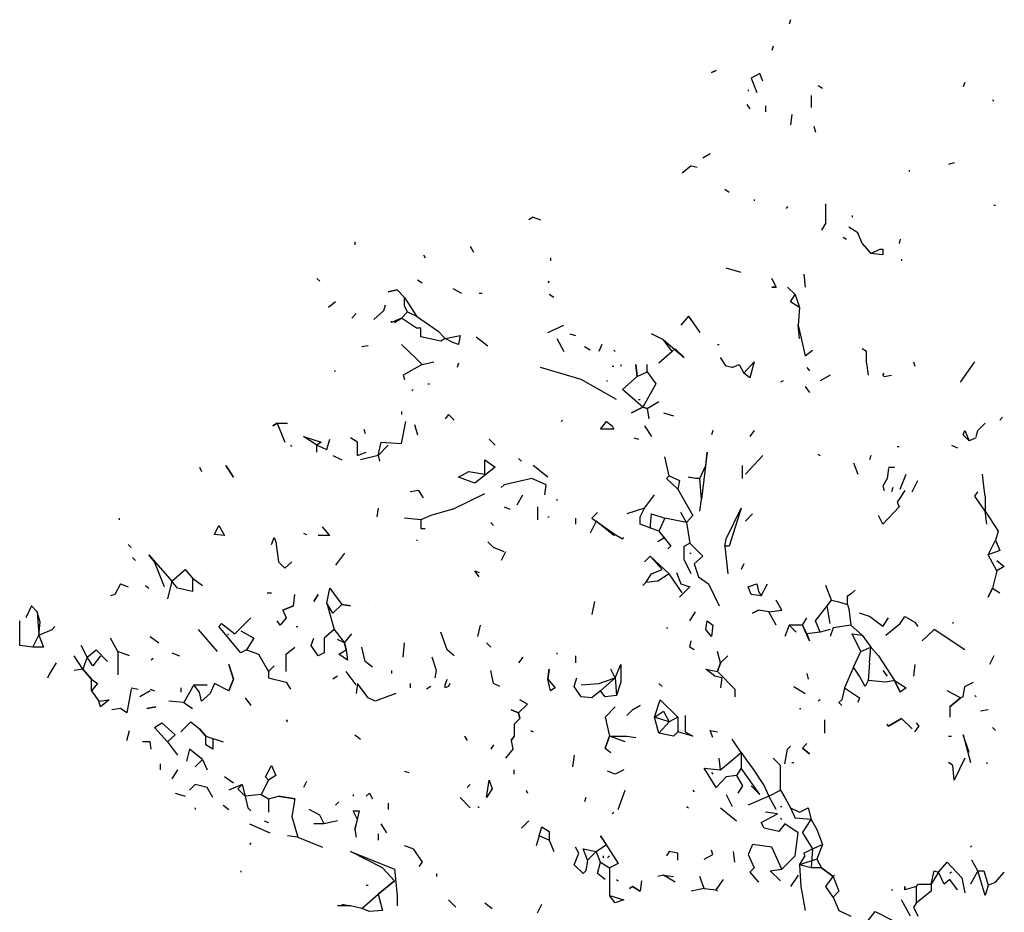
# Model space of a CAD drawing. Extents: x 0.09 to 3.89, y 0.21 to 4.75.
# Tile 5 of 6: x 0.09 to 2.33, y 2.71 to 4.75. Entities that reach past the tile are written whole.
import ezdxf

# ---------------------------------------------------------------- set-up
doc = ezdxf.new("R2010")
doc.units = 0
doc.header["$LTSCALE"] = 0.4
doc.header["$MEASUREMENT"] = 0
doc.layers.get('0').update_dxf_attribs({"color": 9, "linetype": 'CONTINUOUS'})

msp = doc.modelspace()

# ---------------------------------------------------------------- linework, layer by layer
for p, q in [((1.843, 4.746), (1.84, 4.736)), ((1.803, 4.686), (1.8, 4.676)), ((1.663, 4.626), (1.673, 4.63)), ((1.673, 4.63), (1.663, 4.626)), ((1.706, 4.626), (1.706, 4.626)), ((1.773, 4.623), (1.753, 4.613)), ((1.78, 4.606), (1.773, 4.623)), ((1.753, 4.613), (1.766, 4.58)), ((2.24, 4.603), (2.236, 4.593)), ((1.746, 4.586), (1.746, 4.583)), ((1.906, 4.596), (1.916, 4.59)), ((1.89, 4.573), (1.89, 4.546)), ((2.303, 4.563), (2.306, 4.56)), ((1.743, 4.553), (1.75, 4.543)), ((1.786, 4.55), (1.786, 4.536)), ((1.846, 4.53), (1.843, 4.506)), ((1.87, 4.5), (1.87, 4.5)), ((1.896, 4.503), (1.9, 4.49)), ((1.66, 4.44), (1.643, 4.43)), ((1.616, 4.413), (1.596, 4.396)), ((1.616, 4.413), (1.63, 4.41)), ((2.113, 4.403), (2.113, 4.4)), ((2.216, 4.42), (2.203, 4.416)), ((1.693, 4.36), (1.703, 4.353)), ((1.723, 4.373), (1.723, 4.373)), ((1.76, 4.336), (1.76, 4.333)), ((1.836, 4.32), (1.833, 4.316)), ((1.923, 4.283), (1.923, 4.326)), ((2.306, 4.323), (2.31, 4.323)), ((1.256, 4.296), (1.246, 4.29)), ((1.256, 4.296), (1.273, 4.29)), ((1.983, 4.3), (1.983, 4.296)), ((1.923, 4.283), (1.913, 4.266)), ((1.996, 4.26), (1.976, 4.273)), ((1.963, 4.25), (1.97, 4.246)), ((2.006, 4.236), (1.996, 4.26)), ((2.093, 4.246), (2.09, 4.236)), ((0.85, 4.24), (0.85, 4.233)), ((1.113, 4.23), (1.12, 4.216)), ((2.006, 4.236), (2.026, 4.213)), ((2.026, 4.213), (2.046, 4.223)), ((2.046, 4.223), (2.053, 4.223)), ((2.053, 4.223), (2.053, 4.21)), ((1.006, 4.21), (1.01, 4.203)), ((1.296, 4.203), (1.296, 4.196)), ((2.053, 4.21), (2.026, 4.213)), ((2.096, 4.2), (2.096, 4.196)), ((1.73, 4.17), (1.696, 4.18)), ((0.763, 4.156), (0.77, 4.15)), ((0.993, 4.153), (1.003, 4.146)), ((1.053, 4.163), (1.053, 4.163)), ((1.276, 4.166), (1.276, 4.166)), ((1.636, 4.17), (1.636, 4.17)), ((1.81, 4.136), (1.8, 4.156)), ((1.8, 4.156), (1.81, 4.136)), ((1.873, 4.166), (1.876, 4.136)), ((0.946, 4.13), (0.926, 4.126)), ((0.926, 4.126), (0.946, 4.13)), ((0.963, 4.113), (0.946, 4.13)), ((1.073, 4.133), (1.093, 4.123)), ((1.156, 4.14), (1.156, 4.14)), ((1.293, 4.15), (1.29, 4.146)), ((1.81, 4.136), (1.8, 4.136)), ((1.8, 4.136), (1.81, 4.136)), ((1.836, 4.136), (1.853, 4.12)), ((0.963, 4.113), (0.99, 4.07)), ((0.963, 4.093), (0.963, 4.113)), ((1.133, 4.123), (1.14, 4.123)), ((1.303, 4.113), (1.293, 4.12)), ((1.843, 4.103), (1.853, 4.12)), ((1.853, 4.12), (1.863, 4.09)), ((0.806, 4.103), (0.79, 4.09)), ((0.916, 4.083), (0.92, 4.096)), ((0.97, 4.08), (0.963, 4.093)), ((1.863, 4.09), (1.843, 4.103)), ((1.863, 4.09), (1.86, 4.05)), ((0.81, 4.076), (0.81, 4.076)), ((0.853, 4.076), (0.843, 4.066)), ((0.893, 4.063), (0.916, 4.083)), ((0.956, 4.066), (0.933, 4.056)), ((0.94, 4.056), (0.956, 4.066)), ((0.956, 4.066), (0.97, 4.08)), ((0.99, 4.043), (0.956, 4.066)), ((0.97, 4.08), (0.99, 4.07)), ((0.99, 4.07), (1.04, 4.036)), ((1.303, 4.07), (1.303, 4.07)), ((1.36, 4.07), (1.36, 4.07)), ((1.61, 4.07), (1.593, 4.05)), ((1.61, 4.07), (1.636, 4.033)), ((1.623, 4.053), (1.61, 4.07)), ((0.866, 4.043), (0.866, 4.043)), ((0.933, 4.056), (0.933, 4.059)), ((0.933, 4.059), (0.933, 4.056)), ((1, 4.043), (0.99, 4.043)), ((1, 4.023), (1, 4.043)), ((1.29, 4.033), (1.326, 4.05)), ((1.863, 4.019), (1.86, 4.05)), ((1.86, 4.05), (1.876, 3.98)), ((1.046, 4.013), (1, 4.023)), ((1.023, 4.026), (1.023, 4.026)), ((1.04, 4.036), (1.056, 4.019)), ((1.056, 4.019), (1.046, 4.013)), ((1.056, 4.019), (1.09, 4.026)), ((1.073, 4.01), (1.056, 4.019)), ((1.09, 4.026), (1.086, 4.006)), ((1.126, 4.023), (1.153, 4.003)), ((1.31, 4.019), (1.326, 3.99)), ((1.34, 4.03), (1.353, 4.026)), ((1.553, 4.016), (1.526, 4.03)), ((0.88, 4.003), (0.866, 4)), ((0.99, 3.973), (0.956, 4.006)), ((1.086, 4.006), (1.073, 4.01)), ((1.386, 3.993), (1.373, 4)), ((1.413, 4.006), (1.406, 3.99)), ((1.553, 4.016), (1.6, 3.976)), ((1.573, 3.99), (1.553, 4.016)), ((1.58, 3.996), (1.573, 3.99)), ((1.6, 3.976), (1.58, 3.996)), ((1.676, 4.006), (1.68, 4.006)), ((2.016, 3.99), (2.006, 3.996)), ((1.003, 3.96), (0.99, 3.973)), ((1.44, 3.993), (1.443, 3.99)), ((1.573, 3.99), (1.543, 3.963)), ((1.696, 3.956), (1.683, 3.976)), ((1.876, 3.98), (1.893, 3.993)), ((2.016, 3.963), (2.016, 3.99)), ((1.003, 3.96), (0.96, 3.936)), ((1.003, 3.96), (1.03, 3.966)), ((1.086, 3.963), (1.083, 3.953)), ((1.366, 3.926), (1.273, 3.953)), ((1.346, 3.95), (1.346, 3.95)), ((1.436, 3.956), (1.44, 3.956)), ((1.456, 3.96), (1.456, 3.956)), ((1.493, 3.933), (1.49, 3.96)), ((1.49, 3.96), (1.493, 3.933)), ((1.516, 3.943), (1.516, 3.96)), ((1.71, 3.953), (1.696, 3.956)), ((1.71, 3.953), (1.726, 3.96)), ((1.726, 3.96), (1.736, 3.94)), ((1.736, 3.94), (1.76, 3.966)), ((1.76, 3.966), (1.75, 3.93)), ((1.88, 3.953), (1.886, 3.946)), ((2.016, 3.963), (2.02, 3.936)), ((2.123, 3.966), (2.126, 3.956)), ((2.23, 3.92), (2.263, 3.966)), ((0.803, 3.946), (0.806, 3.946)), ((0.96, 3.936), (0.963, 3.926)), ((1.493, 3.933), (1.46, 3.903)), ((1.46, 3.903), (1.493, 3.933)), ((1.493, 3.933), (1.516, 3.943)), ((1.516, 3.943), (1.536, 3.916)), ((1.573, 3.93), (1.573, 3.93)), ((1.75, 3.93), (1.736, 3.94)), ((1.933, 3.936), (1.91, 3.923)), ((2.053, 3.936), (2.056, 3.94)), ((2.056, 3.933), (2.053, 3.936)), ((2.056, 3.933), (2.073, 3.936)), ((1.016, 3.916), (1.02, 3.916)), ((1.446, 3.88), (1.366, 3.926)), ((1.423, 3.923), (1.426, 3.923)), ((1.536, 3.916), (1.506, 3.863)), ((1.826, 3.923), (1.82, 3.92)), ((1.876, 3.91), (1.876, 3.91)), ((1.876, 3.91), (1.886, 3.896)), ((0.983, 3.903), (0.98, 3.9)), ((1.506, 3.863), (1.46, 3.903)), ((1.506, 3.863), (1.48, 3.85)), ((1.48, 3.85), (1.506, 3.863)), ((1.496, 3.88), (1.5, 3.88)), ((1.516, 3.86), (1.506, 3.863)), ((1.506, 3.863), (1.516, 3.86)), ((1.516, 3.86), (1.543, 3.876)), ((1.516, 3.86), (1.52, 3.836)), ((0.956, 3.853), (0.956, 3.846)), ((1.063, 3.846), (1.056, 3.836)), ((1.063, 3.846), (1.076, 3.833)), ((1.553, 3.85), (1.576, 3.843)), ((2.326, 3.84), (2.32, 3.833)), ((0.673, 3.826), (0.663, 3.82)), ((0.663, 3.82), (0.673, 3.826)), ((0.673, 3.826), (0.696, 3.826)), ((0.673, 3.826), (0.69, 3.783)), ((0.956, 3.78), (0.966, 3.83)), ((0.986, 3.823), (0.993, 3.8)), ((1.323, 3.833), (1.32, 3.83)), ((1.41, 3.813), (1.423, 3.83)), ((1.423, 3.83), (1.436, 3.82)), ((1.436, 3.82), (1.44, 3.813)), ((1.51, 3.82), (1.526, 3.796)), ((2.27, 3.81), (2.286, 3.826)), ((0.763, 3.776), (0.733, 3.796)), ((0.733, 3.796), (0.773, 3.783)), ((0.856, 3.783), (0.84, 3.793)), ((0.87, 3.813), (0.873, 3.803)), ((1.44, 3.813), (1.41, 3.813)), ((1.486, 3.793), (1.496, 3.79)), ((1.666, 3.81), (1.663, 3.8)), ((1.76, 3.81), (1.75, 3.796)), ((2.236, 3.8), (2.24, 3.81)), ((2.25, 3.786), (2.236, 3.8)), ((2.24, 3.81), (2.25, 3.786)), ((2.266, 3.793), (2.25, 3.786)), ((2.266, 3.796), (2.27, 3.81)), ((0.703, 3.776), (0.706, 3.773)), ((0.773, 3.783), (0.763, 3.776)), ((0.763, 3.76), (0.763, 3.776)), ((0.763, 3.776), (0.786, 3.766)), ((0.786, 3.766), (0.793, 3.79)), ((0.856, 3.753), (0.856, 3.783)), ((0.903, 3.753), (0.91, 3.783)), ((0.926, 3.776), (0.903, 3.753)), ((0.91, 3.783), (0.956, 3.78)), ((1.156, 3.79), (1.17, 3.776)), ((2.086, 3.773), (2.09, 3.773)), ((2.21, 3.776), (2.223, 3.77)), ((0.71, 3.753), (0.71, 3.753)), ((0.8, 3.753), (0.82, 3.743)), ((0.856, 3.753), (0.876, 3.76)), ((0.903, 3.753), (0.863, 3.743)), ((0.903, 3.753), (0.906, 3.74)), ((1.566, 3.706), (1.556, 3.75)), ((1.653, 3.76), (1.64, 3.653)), ((1.65, 3.73), (1.653, 3.76)), ((1.74, 3.71), (1.78, 3.753)), ((1.906, 3.756), (1.91, 3.753)), ((2.026, 3.753), (2.023, 3.743)), ((2.056, 3.76), (2.056, 3.76)), ((0.496, 3.726), (0.5, 3.716)), ((0.573, 3.703), (0.556, 3.73)), ((0.556, 3.73), (0.573, 3.703)), ((1.17, 3.726), (1.123, 3.69)), ((1.146, 3.71), (1.146, 3.743)), ((1.146, 3.743), (1.17, 3.726)), ((1.223, 3.746), (1.23, 3.74)), ((1.29, 3.703), (1.256, 3.73)), ((1.636, 3.7), (1.65, 3.73)), ((1.733, 3.7), (1.733, 3.73)), ((1.986, 3.736), (1.996, 3.71)), ((2.066, 3.726), (2.08, 3.726)), ((1.086, 3.703), (1.11, 3.716)), ((1.123, 3.69), (1.086, 3.703)), ((1.11, 3.716), (1.146, 3.71)), ((1.116, 3.703), (1.116, 3.703)), ((1.56, 3.7), (1.566, 3.706)), ((1.566, 3.706), (1.59, 3.696)), ((1.626, 3.7), (1.61, 3.703)), ((1.61, 3.703), (1.636, 3.7)), ((2.066, 3.723), (2.063, 3.7)), ((2.093, 3.676), (2.106, 3.71)), ((2.283, 3.683), (2.28, 3.71)), ((1.19, 3.686), (1.183, 3.68)), ((1.253, 3.7), (1.19, 3.686)), ((1.286, 3.686), (1.253, 3.7)), ((1.283, 3.663), (1.286, 3.686)), ((1.586, 3.676), (1.56, 3.7)), ((1.59, 3.696), (1.586, 3.676)), ((1.636, 3.7), (1.626, 3.7)), ((1.64, 3.653), (1.636, 3.7)), ((2.063, 3.7), (2.053, 3.683)), ((2.053, 3.683), (2.056, 3.673)), ((2.12, 3.67), (2.133, 3.696)), ((2.286, 3.66), (2.283, 3.683)), ((0.996, 3.673), (0.976, 3.67)), ((1.006, 3.656), (0.996, 3.673)), ((1.073, 3.63), (1.146, 3.666)), ((1.22, 3.64), (1.233, 3.663)), ((1.51, 3.633), (1.533, 3.663)), ((1.586, 3.676), (1.62, 3.616)), ((1.92, 3.673), (1.92, 3.673)), ((2.076, 3.68), (2.073, 3.67)), ((2.103, 3.673), (2.086, 3.646)), ((2.263, 3.66), (2.27, 3.67)), ((2.286, 3.626), (2.263, 3.66)), ((2.286, 3.66), (2.286, 3.626)), ((0.456, 3.64), (0.456, 3.64)), ((1.19, 3.636), (1.203, 3.63)), ((1.266, 3.636), (1.266, 3.606)), ((1.31, 3.653), (1.31, 3.65)), ((1.636, 3.626), (1.64, 3.653)), ((2.09, 3.636), (2.053, 3.596)), ((2.086, 3.646), (2.09, 3.636)), ((0.903, 3.633), (0.9, 3.613)), ((1.023, 3.616), (1, 3.606)), ((1.073, 3.63), (1.023, 3.616)), ((1.29, 3.613), (1.293, 3.613)), ((1.39, 3.61), (1.403, 3.623)), ((1.51, 3.633), (1.47, 3.62)), ((1.5, 3.613), (1.51, 3.633)), ((1.5, 3.596), (1.5, 3.613)), ((1.523, 3.586), (1.526, 3.62)), ((1.526, 3.62), (1.556, 3.61)), ((1.606, 3.6), (1.593, 3.623)), ((1.62, 3.616), (1.606, 3.6)), ((1.696, 3.563), (1.73, 3.633)), ((1.73, 3.633), (1.703, 3.546)), ((1.756, 3.62), (1.74, 3.603)), ((2.053, 3.596), (2.043, 3.616)), ((2.29, 3.596), (2.286, 3.626)), ((2.286, 3.626), (2.316, 3.58)), ((0.313, 3.61), (0.313, 3.606)), ((0.53, 3.573), (0.54, 3.593)), ((0.54, 3.593), (0.553, 3.57)), ((1, 3.606), (0.963, 3.61)), ((1, 3.606), (1, 3.586)), ((1.16, 3.6), (1.166, 3.593)), ((1.353, 3.61), (1.353, 3.596)), ((1.4, 3.603), (1.386, 3.576)), ((1.39, 3.61), (1.443, 3.573)), ((1.39, 3.61), (1.39, 3.61)), ((1.44, 3.57), (1.4, 3.603)), ((1.543, 3.58), (1.5, 3.596)), ((1.556, 3.61), (1.543, 3.58)), ((1.606, 3.6), (1.556, 3.61)), ((1.606, 3.6), (1.613, 3.553)), ((0.36, 3.57), (0.36, 3.57)), ((0.553, 3.57), (0.53, 3.573)), ((0.733, 3.576), (0.74, 3.573)), ((0.793, 3.57), (0.766, 3.57)), ((0.793, 3.57), (0.776, 3.59)), ((0.81, 3.586), (0.81, 3.586)), ((1, 3.586), (1.01, 3.586)), ((1.443, 3.573), (1.44, 3.57)), ((1.443, 3.573), (1.46, 3.563)), ((1.543, 3.58), (1.57, 3.546)), ((1.966, 3.576), (1.966, 3.576)), ((2.316, 3.58), (2.31, 3.56)), ((0.333, 3.55), (0.34, 3.543)), ((0.503, 3.566), (0.503, 3.566)), ((0.66, 3.55), (0.666, 3.566)), ((0.666, 3.566), (0.67, 3.556)), ((0.67, 3.556), (0.676, 3.51)), ((0.99, 3.56), (0.993, 3.56)), ((1.166, 3.543), (1.153, 3.556)), ((1.46, 3.563), (1.463, 3.566)), ((1.556, 3.566), (1.54, 3.556)), ((1.57, 3.546), (1.563, 3.54)), ((1.6, 3.546), (1.613, 3.553)), ((1.6, 3.516), (1.6, 3.546)), ((1.613, 3.553), (1.643, 3.523)), ((1.693, 3.546), (1.696, 3.563)), ((1.703, 3.546), (1.693, 3.546)), ((1.693, 3.546), (1.7, 3.483)), ((1.873, 3.563), (1.873, 3.563)), ((2.293, 3.526), (2.31, 3.56)), ((2.31, 3.56), (2.32, 3.536)), ((0.393, 3.51), (0.38, 3.526)), ((0.38, 3.526), (0.433, 3.466)), ((0.826, 3.53), (0.806, 3.503)), ((0.986, 3.53), (0.986, 3.53)), ((1.19, 3.533), (1.166, 3.543)), ((1.193, 3.533), (1.183, 3.513)), ((1.613, 3.53), (1.616, 3.53)), ((2.32, 3.536), (2.293, 3.526)), ((2.313, 3.49), (2.293, 3.526)), ((0.343, 3.52), (0.35, 3.513)), ((0.416, 3.453), (0.393, 3.51)), ((0.676, 3.51), (0.69, 3.496)), ((0.69, 3.496), (0.706, 3.51)), ((1.113, 3.516), (1.113, 3.516)), ((1.523, 3.523), (1.51, 3.51)), ((1.523, 3.523), (1.566, 3.483)), ((1.55, 3.493), (1.523, 3.523)), ((1.616, 3.483), (1.6, 3.516)), ((1.643, 3.523), (1.623, 3.506)), ((1.623, 3.506), (1.633, 3.476)), ((1.736, 3.506), (1.73, 3.493)), ((2.306, 3.516), (2.306, 3.516)), ((2.313, 3.513), (2.33, 3.5)), ((0.433, 3.466), (0.463, 3.493)), ((0.463, 3.493), (0.48, 3.473)), ((0.513, 3.496), (0.513, 3.496)), ((1.133, 3.476), (1.123, 3.49)), ((1.123, 3.49), (1.133, 3.486)), ((1.513, 3.463), (1.526, 3.483)), ((1.526, 3.483), (1.55, 3.493)), ((1.566, 3.483), (1.54, 3.466)), ((1.596, 3.44), (1.566, 3.483)), ((1.583, 3.486), (1.593, 3.46)), ((1.673, 3.483), (1.673, 3.483)), ((2.313, 3.49), (2.303, 3.45)), ((2.33, 3.5), (2.313, 3.49)), ((0.316, 3.46), (0.303, 3.436)), ((0.316, 3.46), (0.333, 3.453)), ((0.373, 3.456), (0.38, 3.45)), ((0.433, 3.466), (0.423, 3.426)), ((0.446, 3.45), (0.433, 3.466)), ((0.48, 3.473), (0.48, 3.443)), ((0.48, 3.473), (0.503, 3.456)), ((1.513, 3.463), (1.506, 3.456)), ((1.506, 3.456), (1.513, 3.463)), ((1.54, 3.466), (1.513, 3.463)), ((1.543, 3.476), (1.543, 3.476)), ((1.593, 3.46), (1.613, 3.453)), ((1.633, 3.476), (1.656, 3.46)), ((1.656, 3.46), (1.68, 3.41)), ((1.746, 3.453), (1.766, 3.46)), ((1.766, 3.46), (1.77, 3.443)), ((1.776, 3.433), (1.79, 3.46)), ((1.936, 3.423), (1.923, 3.456)), ((0.303, 3.436), (0.293, 3.433)), ((0.416, 3.453), (0.416, 3.453)), ((0.48, 3.443), (0.446, 3.45)), ((0.65, 3.44), (0.66, 3.44)), ((0.71, 3.41), (0.713, 3.436)), ((0.756, 3.42), (0.766, 3.436)), ((0.766, 3.436), (0.756, 3.42)), ((0.786, 3.416), (0.793, 3.45)), ((0.793, 3.45), (0.82, 3.413)), ((1.613, 3.453), (1.59, 3.43)), ((1.753, 3.436), (1.746, 3.453)), ((1.776, 3.433), (1.753, 3.436)), ((1.77, 3.443), (1.776, 3.433)), ((1.9, 3.436), (1.9, 3.436)), ((1.973, 3.433), (1.983, 3.44)), ((1.983, 3.44), (1.99, 3.446)), ((2.303, 3.45), (2.293, 3.43)), ((2.293, 3.43), (2.303, 3.45)), ((2.303, 3.45), (2.32, 3.44)), ((0.8, 3.393), (0.786, 3.416)), ((0.786, 3.416), (0.803, 3.356)), ((0.82, 3.413), (0.8, 3.393)), ((0.82, 3.413), (0.84, 3.41)), ((0.84, 3.41), (0.82, 3.413)), ((1.396, 3.42), (1.39, 3.39)), ((1.823, 3.4), (1.81, 3.423)), ((1.926, 3.41), (1.936, 3.423)), ((1.936, 3.423), (1.95, 3.42)), ((1.95, 3.42), (1.973, 3.413)), ((1.95, 3.42), (1.973, 3.413)), ((1.973, 3.413), (1.973, 3.433)), ((1.973, 3.413), (1.976, 3.403)), ((0.113, 3.41), (0.1, 3.383)), ((0.113, 3.41), (0.126, 3.396)), ((0.126, 3.396), (0.113, 3.41)), ((0.126, 3.396), (0.13, 3.343)), ((0.133, 3.373), (0.126, 3.396)), ((0.686, 3.4), (0.71, 3.41)), ((0.71, 3.41), (0.686, 3.4)), ((0.686, 3.4), (0.693, 3.383)), ((0.896, 3.406), (0.896, 3.406)), ((1.613, 3.376), (1.626, 3.396)), ((1.77, 3.4), (1.756, 3.393)), ((1.756, 3.393), (1.77, 3.4)), ((1.793, 3.396), (1.77, 3.4)), ((1.793, 3.396), (1.823, 3.4)), ((1.81, 3.366), (1.793, 3.396)), ((1.9, 3.376), (1.926, 3.41)), ((1.933, 3.37), (1.926, 3.41)), ((1.973, 3.393), (1.973, 3.393)), ((1.976, 3.403), (1.98, 3.366)), ((2.023, 3.386), (2, 3.393)), ((0.086, 3.32), (0.086, 3.376)), ((0.13, 3.343), (0.133, 3.373)), ((0.54, 3.363), (0.546, 3.37)), ((0.546, 3.37), (0.576, 3.346)), ((0.576, 3.346), (0.613, 3.383)), ((0.68, 3.366), (0.673, 3.376)), ((0.693, 3.383), (0.68, 3.366)), ((1.13, 3.34), (1.136, 3.366)), ((1.65, 3.356), (1.653, 3.376)), ((1.653, 3.376), (1.666, 3.366)), ((1.666, 3.366), (1.663, 3.34)), ((1.81, 3.366), (1.81, 3.366)), ((1.84, 3.366), (1.83, 3.34)), ((1.87, 3.366), (1.84, 3.366)), ((1.84, 3.366), (1.856, 3.35)), ((1.87, 3.366), (1.88, 3.383)), ((1.87, 3.366), (1.88, 3.346)), ((1.886, 3.33), (1.87, 3.366)), ((1.91, 3.35), (1.9, 3.376)), ((1.913, 3.366), (1.913, 3.366)), ((1.98, 3.366), (1.94, 3.36)), ((1.98, 3.366), (2.006, 3.343)), ((2.053, 3.363), (2.023, 3.386)), ((2.053, 3.363), (2.066, 3.383)), ((2.06, 3.343), (2.093, 3.37)), ((2.093, 3.37), (2.103, 3.386)), ((2.103, 3.386), (2.126, 3.373)), ((2.126, 3.373), (2.133, 3.363)), ((2.213, 3.373), (2.213, 3.37)), ((0.13, 3.343), (0.16, 3.356)), ((0.16, 3.356), (0.166, 3.363)), ((0.166, 3.363), (0.16, 3.356)), ((0.336, 3.35), (0.336, 3.35)), ((0.493, 3.356), (0.536, 3.306)), ((0.59, 3.303), (0.54, 3.363)), ((0.56, 3.346), (0.56, 3.343)), ((0.59, 3.353), (0.62, 3.336)), ((0.716, 3.363), (0.72, 3.363)), ((0.803, 3.356), (0.78, 3.336)), ((0.803, 3.356), (0.826, 3.326)), ((0.826, 3.326), (0.843, 3.346)), ((1.06, 3.31), (1.046, 3.35)), ((1.56, 3.36), (1.563, 3.36)), ((1.663, 3.34), (1.65, 3.356)), ((1.91, 3.35), (1.88, 3.346)), ((1.88, 3.346), (1.886, 3.33)), ((1.933, 3.356), (1.91, 3.35)), ((1.94, 3.36), (1.933, 3.34)), ((2.003, 3.306), (1.983, 3.346)), ((1.983, 3.346), (2.006, 3.343)), ((2.17, 3.356), (2.143, 3.33)), ((2.24, 3.31), (2.17, 3.356)), ((0.116, 3.316), (0.13, 3.343)), ((0.13, 3.343), (0.14, 3.316)), ((0.31, 3.306), (0.293, 3.336)), ((0.383, 3.34), (0.403, 3.326)), ((0.57, 3.333), (0.57, 3.333)), ((0.62, 3.336), (0.603, 3.31)), ((0.75, 3.32), (0.756, 3.336)), ((0.78, 3.336), (0.78, 3.303)), ((0.826, 3.326), (0.81, 3.333)), ((0.826, 3.326), (0.83, 3.31)), ((0.83, 3.31), (0.826, 3.326)), ((0.96, 3.293), (0.963, 3.326)), ((1.15, 3.326), (1.16, 3.316)), ((1.613, 3.316), (1.616, 3.33)), ((2.006, 3.343), (2.026, 3.316)), ((2.06, 3.343), (2.06, 3.343)), ((2.096, 3.333), (2.096, 3.333)), ((2.306, 3.336), (2.306, 3.336)), ((0.116, 3.316), (0.086, 3.32)), ((0.14, 3.316), (0.116, 3.316)), ((0.24, 3.293), (0.226, 3.32)), ((0.24, 3.293), (0.26, 3.31)), ((0.26, 3.31), (0.286, 3.283)), ((0.336, 3.296), (0.31, 3.306)), ((0.31, 3.306), (0.31, 3.253)), ((0.433, 3.303), (0.45, 3.296)), ((0.603, 3.31), (0.59, 3.303)), ((0.603, 3.31), (0.63, 3.3)), ((0.63, 3.3), (0.653, 3.26)), ((0.693, 3.3), (0.713, 3.316)), ((0.693, 3.26), (0.693, 3.3)), ((0.766, 3.296), (0.75, 3.32)), ((0.78, 3.303), (0.766, 3.296)), ((0.813, 3.3), (0.83, 3.31)), ((0.833, 3.286), (0.813, 3.3)), ((0.83, 3.31), (0.833, 3.286)), ((0.873, 3.283), (0.866, 3.316)), ((1.076, 3.296), (1.06, 3.31)), ((1.273, 3.3), (1.273, 3.3)), ((1.31, 3.303), (1.31, 3.3)), ((1.623, 3.31), (1.613, 3.316)), ((1.683, 3.28), (1.676, 3.306)), ((1.986, 3.27), (2.003, 3.306)), ((2.003, 3.306), (2.026, 3.316)), ((2.023, 3.28), (2.026, 3.316)), ((2.026, 3.316), (2.043, 3.296)), ((0.153, 3.253), (0.17, 3.28)), ((0.23, 3.266), (0.21, 3.296)), ((0.24, 3.293), (0.23, 3.266)), ((0.253, 3.273), (0.24, 3.293)), ((0.27, 3.296), (0.253, 3.273)), ((0.39, 3.29), (0.386, 3.286)), ((0.89, 3.27), (0.873, 3.283)), ((1.036, 3.263), (1.026, 3.293)), ((1.233, 3.293), (1.223, 3.28)), ((1.353, 3.296), (1.353, 3.28)), ((1.676, 3.26), (1.683, 3.28)), ((1.683, 3.28), (1.676, 3.26)), ((1.683, 3.28), (1.7, 3.296)), ((2.023, 3.28), (2.02, 3.24)), ((2.043, 3.296), (2.08, 3.24)), ((2.306, 3.296), (2.296, 3.276)), ((0.23, 3.266), (0.21, 3.263)), ((0.25, 3.243), (0.23, 3.266)), ((0.23, 3.266), (0.25, 3.243)), ((0.573, 3.243), (0.563, 3.276)), ((0.563, 3.276), (0.573, 3.243)), ((0.593, 3.263), (0.593, 3.263)), ((0.653, 3.26), (0.666, 3.273)), ((0.653, 3.26), (0.653, 3.246)), ((0.853, 3.23), (0.83, 3.26)), ((0.933, 3.263), (0.933, 3.256)), ((1.033, 3.246), (1.036, 3.263)), ((1.166, 3.233), (1.16, 3.263)), ((1.29, 3.243), (1.293, 3.266)), ((1.293, 3.266), (1.29, 3.243)), ((1.443, 3.246), (1.433, 3.266)), ((1.443, 3.246), (1.456, 3.276)), ((1.456, 3.276), (1.456, 3.236)), ((1.67, 3.25), (1.65, 3.266)), ((1.65, 3.266), (1.676, 3.26)), ((1.676, 3.26), (1.716, 3.22)), ((1.88, 3.256), (1.883, 3.243)), ((1.986, 3.27), (1.966, 3.223)), ((2, 3.25), (1.986, 3.27)), ((2.053, 3.263), (2.063, 3.25)), ((2.126, 3.276), (2.123, 3.25)), ((0.15, 3.246), (0.153, 3.253)), ((0.15, 3.246), (0.15, 3.246)), ((0.25, 3.216), (0.25, 3.243)), ((0.25, 3.243), (0.263, 3.233)), ((0.263, 3.233), (0.25, 3.216)), ((0.53, 3.233), (0.52, 3.21)), ((0.563, 3.216), (0.53, 3.233)), ((0.563, 3.216), (0.573, 3.243)), ((0.573, 3.243), (0.563, 3.216)), ((0.653, 3.246), (0.693, 3.236)), ((0.693, 3.236), (0.703, 3.22)), ((0.81, 3.25), (0.8, 3.243)), ((0.856, 3.233), (0.853, 3.21)), ((0.88, 3.2), (0.856, 3.233)), ((0.976, 3.233), (0.976, 3.223)), ((1.056, 3.23), (1.06, 3.243)), ((1.066, 3.233), (1.063, 3.226)), ((1.18, 3.226), (1.166, 3.233)), ((1.296, 3.216), (1.29, 3.243)), ((1.29, 3.243), (1.306, 3.223)), ((1.35, 3.226), (1.356, 3.246)), ((1.366, 3.23), (1.406, 3.233)), ((1.406, 3.233), (1.443, 3.246)), ((1.41, 3.216), (1.443, 3.246)), ((1.443, 3.246), (1.446, 3.206)), ((1.456, 3.236), (1.446, 3.206)), ((1.543, 3.233), (1.55, 3.226)), ((1.626, 3.233), (1.626, 3.233)), ((1.686, 3.246), (1.67, 3.25)), ((1.686, 3.246), (1.683, 3.223)), ((2.013, 3.226), (2, 3.25)), ((2.02, 3.24), (2.013, 3.226)), ((2.06, 3.236), (2.02, 3.24)), ((2.08, 3.24), (2.06, 3.236)), ((2.08, 3.24), (2.093, 3.213)), ((2.08, 3.24), (2.106, 3.223)), ((2.093, 3.213), (2.08, 3.24)), ((2.24, 3.226), (2.26, 3.236)), ((0.25, 3.216), (0.266, 3.193)), ((0.34, 3.22), (0.33, 3.166)), ((0.34, 3.223), (0.356, 3.22)), ((0.383, 3.216), (0.36, 3.203)), ((0.383, 3.22), (0.393, 3.216)), ((0.453, 3.223), (0.453, 3.213)), ((0.483, 3.23), (0.46, 3.19)), ((0.483, 3.23), (0.513, 3.23)), ((0.496, 3.213), (0.483, 3.23)), ((0.5, 3.193), (0.496, 3.213)), ((0.52, 3.21), (0.5, 3.193)), ((0.943, 3.21), (0.896, 3.193)), ((1.023, 3.226), (1.013, 3.22)), ((1.056, 3.223), (1.056, 3.23)), ((1.063, 3.226), (1.056, 3.223)), ((1.306, 3.223), (1.296, 3.216)), ((1.366, 3.203), (1.35, 3.226)), ((1.376, 3.23), (1.376, 3.23)), ((1.41, 3.216), (1.39, 3.2)), ((1.42, 3.203), (1.41, 3.216)), ((1.716, 3.22), (1.716, 3.203)), ((1.85, 3.226), (1.876, 3.21)), ((1.966, 3.223), (1.96, 3.196)), ((1.966, 3.223), (2, 3.2)), ((2.106, 3.223), (2.093, 3.213)), ((2.23, 3.2), (2.2, 3.216)), ((2.236, 3.203), (2.24, 3.226)), ((0.266, 3.193), (0.29, 3.196)), ((0.27, 3.18), (0.266, 3.193)), ((0.29, 3.196), (0.27, 3.18)), ((0.46, 3.19), (0.426, 3.193)), ((0.46, 3.19), (0.48, 3.176)), ((0.6, 3.2), (0.613, 3.183)), ((0.896, 3.193), (0.88, 3.2)), ((1.243, 3.186), (1.226, 3.196)), ((1.39, 3.2), (1.366, 3.203)), ((1.446, 3.206), (1.42, 3.203)), ((1.533, 3.156), (1.546, 3.196)), ((1.546, 3.196), (1.586, 3.156)), ((1.91, 3.196), (1.906, 3.193)), ((1.96, 3.196), (1.953, 3.19)), ((1.953, 3.19), (1.96, 3.183)), ((2, 3.2), (1.996, 3.19)), ((2.173, 3.196), (2.173, 3.196)), ((2.206, 3.18), (2.23, 3.2)), ((2.23, 3.2), (2.206, 3.18)), ((2.236, 3.203), (2.23, 3.2)), ((2.263, 3.206), (2.266, 3.203)), ((0.316, 3.176), (0.296, 3.173)), ((0.33, 3.166), (0.316, 3.176)), ((0.376, 3.176), (0.396, 3.18)), ((0.396, 3.18), (0.376, 3.176)), ((1.223, 3.166), (1.206, 3.173)), ((1.206, 3.173), (1.223, 3.166)), ((1.223, 3.166), (1.243, 3.186)), ((1.226, 3.153), (1.223, 3.166)), ((1.223, 3.166), (1.226, 3.153)), ((1.42, 3.156), (1.443, 3.18)), ((1.483, 3.173), (1.47, 3.16)), ((1.483, 3.173), (1.5, 3.183)), ((1.5, 3.183), (1.483, 3.173)), ((1.533, 3.156), (1.553, 3.17)), ((1.553, 3.17), (1.566, 3.146)), ((1.863, 3.176), (1.866, 3.176)), ((2.206, 3.18), (2.206, 3.156)), ((2.293, 3.173), (2.276, 3.17)), ((0.393, 3.133), (0.41, 3.143)), ((0.41, 3.143), (0.44, 3.116)), ((0.453, 3.123), (0.476, 3.146)), ((0.476, 3.146), (0.496, 3.13)), ((0.693, 3.15), (0.696, 3.146)), ((1.213, 3.14), (1.226, 3.153)), ((1.226, 3.153), (1.213, 3.14)), ((1.42, 3.156), (1.43, 3.113)), ((1.566, 3.146), (1.533, 3.156)), ((1.543, 3.12), (1.533, 3.156)), ((1.566, 3.146), (1.543, 3.12)), ((1.586, 3.156), (1.566, 3.146)), ((1.586, 3.156), (1.586, 3.123)), ((1.603, 3.16), (1.603, 3.123)), ((1.92, 3.15), (1.92, 3.12)), ((2.066, 3.136), (2.096, 3.153)), ((2.096, 3.153), (2.066, 3.136)), ((2.12, 3.13), (2.096, 3.153)), ((2.136, 3.136), (2.13, 3.143)), ((0.33, 3.103), (0.336, 3.126)), ((0.423, 3.1), (0.393, 3.133)), ((0.51, 3.113), (0.496, 3.13)), ((0.496, 3.13), (0.51, 3.113)), ((1.213, 3.14), (1.213, 3.113)), ((1.25, 3.126), (1.256, 3.123)), ((1.493, 3.136), (1.493, 3.136)), ((1.576, 3.113), (1.543, 3.12)), ((1.586, 3.123), (1.576, 3.113)), ((1.62, 3.113), (1.586, 3.123)), ((1.603, 3.123), (1.62, 3.113)), ((1.666, 3.11), (1.66, 3.126)), ((1.66, 3.126), (1.676, 3.123)), ((2.066, 3.136), (2.063, 3.14)), ((2.126, 3.123), (2.136, 3.136)), ((2.303, 3.133), (2.31, 3.126)), ((0.383, 3.1), (0.366, 3.1)), ((0.386, 3.083), (0.383, 3.1)), ((0.44, 3.116), (0.423, 3.1)), ((0.423, 3.1), (0.446, 3.07)), ((0.51, 3.093), (0.51, 3.113)), ((0.51, 3.113), (0.55, 3.1)), ((0.526, 3.106), (0.526, 3.083)), ((0.85, 3.116), (0.863, 3.106)), ((1.1, 3.113), (1.106, 3.103)), ((1.206, 3.103), (1.213, 3.113)), ((1.213, 3.113), (1.206, 3.103)), ((1.206, 3.103), (1.21, 3.083)), ((1.42, 3.086), (1.43, 3.113)), ((1.43, 3.113), (1.42, 3.086)), ((1.466, 3.1), (1.43, 3.113)), ((1.43, 3.113), (1.47, 3.113)), ((1.466, 3.1), (1.466, 3.1)), ((1.47, 3.113), (1.49, 3.11)), ((1.73, 3.076), (1.71, 3.106)), ((2.203, 3.113), (2.21, 3.113)), ((2.25, 3.076), (2.236, 3.116)), ((2.236, 3.116), (2.253, 3.053)), ((0.473, 3.083), (0.466, 3.056)), ((0.503, 3.06), (0.473, 3.083)), ((0.526, 3.083), (0.51, 3.093)), ((1.123, 3.086), (1.123, 3.086)), ((1.166, 3.093), (1.16, 3.083)), ((1.21, 3.083), (1.193, 3.063)), ((1.42, 3.086), (1.433, 3.076)), ((1.683, 3.036), (1.73, 3.076)), ((1.73, 3.076), (1.73, 3.04)), ((1.73, 3.076), (1.746, 3.053)), ((1.783, 3.093), (1.783, 3.093)), ((1.83, 3.05), (1.836, 3.083)), ((1.836, 3.083), (1.843, 3.09)), ((1.87, 3.086), (1.88, 3.096)), ((1.87, 3.086), (1.886, 3.073)), ((1.886, 3.073), (1.87, 3.086)), ((0.503, 3.06), (0.486, 3.043)), ((0.503, 3.06), (0.513, 3.036)), ((1.35, 3.07), (1.346, 3.043)), ((1.683, 3.036), (1.68, 3.063)), ((1.746, 3.053), (1.756, 3.04)), ((1.82, 3.046), (1.803, 3.063)), ((1.846, 3.053), (1.85, 3.053)), ((1.89, 3.053), (1.89, 3.053)), ((2.213, 3.046), (2.203, 3.053)), ((2.24, 3.063), (2.216, 3.013)), ((2.29, 3.053), (2.29, 3.05)), ((0.406, 3.05), (0.406, 3.036)), ((0.446, 3.036), (0.433, 3.016)), ((0.646, 3.02), (0.66, 3.046)), ((0.66, 3.046), (0.67, 3.023)), ((0.963, 3.033), (0.973, 3.03)), ((1.213, 3.026), (1.213, 3.036)), ((1.443, 3.026), (1.426, 3.033)), ((1.463, 3.036), (1.443, 3.026)), ((1.673, 2.996), (1.646, 3.04)), ((1.646, 3.04), (1.683, 3.036)), ((1.663, 3.03), (1.666, 3.026)), ((1.73, 3.04), (1.72, 3.023)), ((1.773, 2.98), (1.73, 3.04)), ((1.746, 3.036), (1.746, 3.036)), ((1.756, 3.04), (1.783, 3)), ((1.82, 2.99), (1.82, 3.046)), ((1.84, 3.043), (1.84, 3.043)), ((2.216, 3.013), (2.213, 3.046)), ((2.226, 3.033), (2.226, 3.033)), ((0.573, 3.006), (0.553, 3.02)), ((0.653, 3.013), (0.636, 2.98)), ((0.653, 3.013), (0.646, 3.02)), ((0.67, 3.023), (0.653, 3.013)), ((0.74, 3.01), (0.733, 2.996)), ((1.15, 2.973), (1.156, 3.013)), ((1.156, 3.013), (1.163, 2.993)), ((1.696, 3.02), (1.673, 2.996)), ((1.72, 3.023), (1.696, 3.02)), ((1.72, 3.023), (1.733, 3)), ((0.486, 3.003), (0.473, 2.99)), ((0.513, 2.996), (0.486, 3.003)), ((0.526, 2.973), (0.513, 2.996)), ((0.593, 3.003), (0.563, 2.99)), ((0.583, 2.993), (0.593, 3.003)), ((0.6, 2.976), (0.583, 2.993)), ((0.593, 3.003), (0.6, 2.976)), ((1.113, 3.003), (1.106, 2.996)), ((1.163, 2.993), (1.15, 2.973)), ((1.24, 2.99), (1.243, 2.983)), ((1.45, 2.946), (1.466, 2.99)), ((1.62, 2.99), (1.623, 2.986)), ((1.733, 3), (1.723, 2.983)), ((1.753, 3), (1.773, 2.98)), ((1.78, 2.99), (1.78, 2.99)), ((1.783, 3), (1.793, 2.976)), ((1.793, 2.976), (1.82, 2.99)), ((1.82, 2.99), (1.83, 2.973)), ((0.44, 2.983), (0.463, 2.976)), ((0.636, 2.98), (0.6, 2.976)), ((0.6, 2.976), (0.606, 2.95)), ((0.636, 2.98), (0.653, 2.97)), ((0.653, 2.97), (0.676, 2.976)), ((0.653, 2.97), (0.653, 2.94)), ((0.713, 2.97), (0.676, 2.976)), ((0.676, 2.976), (0.713, 2.97)), ((0.713, 2.97), (0.706, 2.93)), ((0.813, 2.963), (0.806, 2.956)), ((0.846, 2.98), (0.846, 2.976)), ((0.883, 2.983), (0.876, 2.976)), ((0.883, 2.983), (0.89, 2.97)), ((1.09, 2.973), (1.113, 2.95)), ((1.376, 2.973), (1.373, 2.963)), ((1.696, 2.98), (1.71, 2.953)), ((1.793, 2.976), (1.746, 2.956)), ((1.81, 2.946), (1.793, 2.976)), ((1.813, 2.973), (1.813, 2.973)), ((1.83, 2.973), (1.843, 2.95)), ((0.486, 2.95), (0.486, 2.946)), ((0.55, 2.956), (0.563, 2.946)), ((0.606, 2.95), (0.613, 2.943)), ((0.77, 2.933), (0.746, 2.946)), ((0.856, 2.923), (0.846, 2.943)), ((0.846, 2.943), (0.86, 2.943)), ((0.86, 2.943), (0.85, 2.9)), ((0.926, 2.96), (0.926, 2.946)), ((1.13, 2.953), (1.133, 2.95)), ((1.44, 2.94), (1.436, 2.936)), ((1.606, 2.953), (1.61, 2.95)), ((1.683, 2.95), (1.72, 2.92)), ((1.813, 2.936), (1.786, 2.94)), ((1.81, 2.946), (1.81, 2.946)), ((1.82, 2.953), (1.823, 2.953)), ((1.843, 2.95), (1.853, 2.926)), ((1.843, 2.95), (1.863, 2.94)), ((1.863, 2.94), (1.883, 2.95)), ((1.883, 2.95), (1.89, 2.923)), ((0.643, 2.92), (0.653, 2.916)), ((0.69, 2.93), (0.69, 2.93)), ((0.706, 2.93), (0.72, 2.883)), ((0.78, 2.913), (0.77, 2.933)), ((0.81, 2.92), (0.78, 2.913)), ((0.85, 2.9), (0.856, 2.923)), ((1.246, 2.92), (1.23, 2.903)), ((1.776, 2.916), (1.813, 2.936)), ((1.82, 2.926), (1.823, 2.923)), ((1.89, 2.923), (1.853, 2.926)), ((1.87, 2.893), (1.89, 2.923)), ((1.89, 2.923), (1.903, 2.9)), ((0.61, 2.913), (0.656, 2.893)), ((0.78, 2.913), (0.756, 2.913)), ((0.85, 2.9), (0.853, 2.883)), ((0.923, 2.893), (0.91, 2.913)), ((1.27, 2.886), (1.276, 2.906)), ((1.276, 2.906), (1.293, 2.896)), ((1.293, 2.896), (1.293, 2.876)), ((1.4, 2.896), (1.4, 2.896)), ((1.783, 2.903), (1.776, 2.916)), ((1.816, 2.896), (1.783, 2.903)), ((1.83, 2.913), (1.816, 2.896)), ((1.86, 2.893), (1.83, 2.913)), ((1.903, 2.9), (1.916, 2.866)), ((0.72, 2.883), (0.696, 2.886)), ((0.72, 2.883), (0.776, 2.86)), ((0.903, 2.89), (0.903, 2.876)), ((1.27, 2.886), (1.263, 2.863)), ((1.293, 2.876), (1.27, 2.886)), ((1.293, 2.876), (1.303, 2.85)), ((1.423, 2.866), (1.41, 2.886)), ((1.41, 2.886), (1.45, 2.823)), ((1.623, 2.88), (1.623, 2.88)), ((1.853, 2.84), (1.86, 2.893)), ((1.87, 2.893), (1.893, 2.856)), ((0.613, 2.87), (0.61, 2.866)), ((0.913, 2.813), (0.84, 2.85)), ((0.84, 2.85), (0.94, 2.81)), ((0.983, 2.856), (0.963, 2.863)), ((0.983, 2.856), (1.003, 2.826)), ((1.36, 2.846), (1.353, 2.86)), ((1.38, 2.83), (1.37, 2.856)), ((1.37, 2.856), (1.4, 2.85)), ((1.4, 2.85), (1.38, 2.83)), ((1.4, 2.85), (1.423, 2.866)), ((1.41, 2.826), (1.4, 2.85)), ((1.566, 2.85), (1.56, 2.84)), ((1.586, 2.846), (1.566, 2.85)), ((1.666, 2.843), (1.663, 2.853)), ((1.716, 2.826), (1.713, 2.85)), ((1.756, 2.866), (1.746, 2.843)), ((1.8, 2.86), (1.756, 2.866)), ((1.823, 2.81), (1.8, 2.86)), ((1.873, 2.846), (1.893, 2.856)), ((1.893, 2.856), (1.89, 2.813)), ((1.893, 2.856), (1.916, 2.866)), ((1.916, 2.866), (1.903, 2.833)), ((2.256, 2.863), (2.253, 2.86)), ((1.35, 2.82), (1.36, 2.846)), ((1.38, 2.83), (1.376, 2.806)), ((1.416, 2.84), (1.416, 2.836)), ((1.43, 2.84), (1.426, 2.836)), ((1.586, 2.83), (1.586, 2.846)), ((1.646, 2.833), (1.666, 2.843)), ((1.746, 2.843), (1.76, 2.813)), ((1.823, 2.81), (1.853, 2.84)), ((1.863, 2.82), (1.876, 2.84)), ((1.903, 2.833), (1.863, 2.82)), ((1.876, 2.84), (1.873, 2.846)), ((1.903, 2.833), (1.913, 2.813)), ((2.27, 2.806), (2.256, 2.83)), ((0.59, 2.806), (0.59, 2.803)), ((0.94, 2.783), (0.913, 2.813)), ((0.94, 2.81), (0.946, 2.75)), ((1.003, 2.826), (0.996, 2.816)), ((1.37, 2.8), (1.35, 2.82)), ((1.376, 2.806), (1.37, 2.8)), ((1.403, 2.8), (1.41, 2.826)), ((1.41, 2.826), (1.43, 2.813)), ((1.45, 2.823), (1.43, 2.813)), ((1.43, 2.813), (1.43, 2.75)), ((1.76, 2.813), (1.75, 2.803)), ((1.796, 2.806), (1.823, 2.81)), ((1.82, 2.783), (1.796, 2.806)), ((1.89, 2.813), (1.863, 2.82)), ((1.863, 2.82), (1.866, 2.77)), ((1.913, 2.813), (1.89, 2.813)), ((1.94, 2.793), (1.913, 2.813)), ((1.913, 2.813), (1.94, 2.793)), ((2.163, 2.776), (2.17, 2.806)), ((2.17, 2.806), (2.18, 2.803)), ((2.18, 2.803), (2.2, 2.826)), ((2.2, 2.826), (2.233, 2.79)), ((2.27, 2.806), (2.253, 2.776)), ((2.27, 2.806), (2.283, 2.806)), ((2.286, 2.75), (2.27, 2.806)), ((2.283, 2.806), (2.293, 2.773)), ((0.613, 2.796), (0.613, 2.796)), ((0.736, 2.8), (0.736, 2.8)), ((0.903, 2.753), (0.94, 2.783)), ((0.94, 2.783), (0.903, 2.753)), ((1.036, 2.8), (1.036, 2.793)), ((1.42, 2.786), (1.403, 2.8)), ((1.446, 2.786), (1.45, 2.783)), ((1.503, 2.783), (1.5, 2.76)), ((1.553, 2.796), (1.54, 2.793)), ((1.553, 2.796), (1.576, 2.793)), ((1.58, 2.78), (1.553, 2.796)), ((1.646, 2.766), (1.636, 2.793)), ((1.673, 2.763), (1.69, 2.786)), ((1.75, 2.803), (1.77, 2.78)), ((1.86, 2.796), (1.843, 2.77)), ((1.923, 2.77), (1.94, 2.793)), ((1.94, 2.793), (1.943, 2.796)), ((1.94, 2.793), (1.953, 2.76)), ((2.18, 2.803), (2.163, 2.776)), ((2.193, 2.776), (2.18, 2.803)), ((2.206, 2.786), (2.193, 2.776)), ((2.21, 2.803), (2.206, 2.8)), ((2.223, 2.763), (2.206, 2.786)), ((2.233, 2.79), (2.24, 2.756)), ((2.31, 2.78), (2.33, 2.803)), ((0.876, 2.773), (0.88, 2.773)), ((1.483, 2.77), (1.476, 2.766)), ((1.476, 2.766), (1.483, 2.77)), ((1.5, 2.76), (1.483, 2.77)), ((1.483, 2.77), (1.5, 2.76)), ((1.646, 2.766), (1.616, 2.76)), ((1.646, 2.766), (1.673, 2.763)), ((1.673, 2.763), (1.676, 2.76)), ((1.866, 2.77), (1.876, 2.716)), ((1.94, 2.746), (1.923, 2.77)), ((2.073, 2.763), (2.076, 2.763)), ((2.13, 2.77), (2.103, 2.763)), ((2.103, 2.763), (2.103, 2.77)), ((2.103, 2.77), (2.103, 2.763)), ((2.13, 2.77), (2.133, 2.776)), ((2.13, 2.733), (2.13, 2.77)), ((2.133, 2.776), (2.163, 2.776)), ((2.153, 2.763), (2.153, 2.763)), ((2.163, 2.776), (2.163, 2.76)), ((2.223, 2.763), (2.223, 2.763)), ((2.293, 2.773), (2.286, 2.75)), ((2.293, 2.773), (2.31, 2.78)), ((0.866, 2.72), (0.903, 2.753)), ((0.903, 2.753), (0.913, 2.716)), ((0.946, 2.75), (0.946, 2.726)), ((1.063, 2.74), (1.08, 2.723)), ((1.43, 2.75), (1.463, 2.74)), ((1.443, 2.733), (1.43, 2.75)), ((1.463, 2.74), (1.443, 2.733)), ((1.953, 2.76), (1.94, 2.746)), ((1.94, 2.746), (1.953, 2.716)), ((2.116, 2.703), (2.096, 2.74)), ((2.163, 2.76), (2.13, 2.733)), ((0.84, 2.726), (0.81, 2.726)), ((0.82, 2.73), (0.84, 2.726)), ((0.866, 2.72), (0.84, 2.726)), ((0.883, 2.713), (0.866, 2.72)), ((0.883, 2.723), (0.883, 2.723)), ((0.913, 2.716), (0.883, 2.713)), ((0.906, 2.733), (0.906, 2.733)), ((1.146, 2.733), (1.163, 2.72)), ((1.266, 2.71), (1.276, 2.73)), ((1.953, 2.716), (1.98, 2.703)), ((2.13, 2.733), (2.123, 2.723)), ((2.123, 2.723), (2.133, 2.703)), ((2.02, 2.693), (2.036, 2.713)), ((2.036, 2.713), (2.076, 2.693))]:
    msp.add_line(p, q)

doc.saveas('drawing.dxf')
